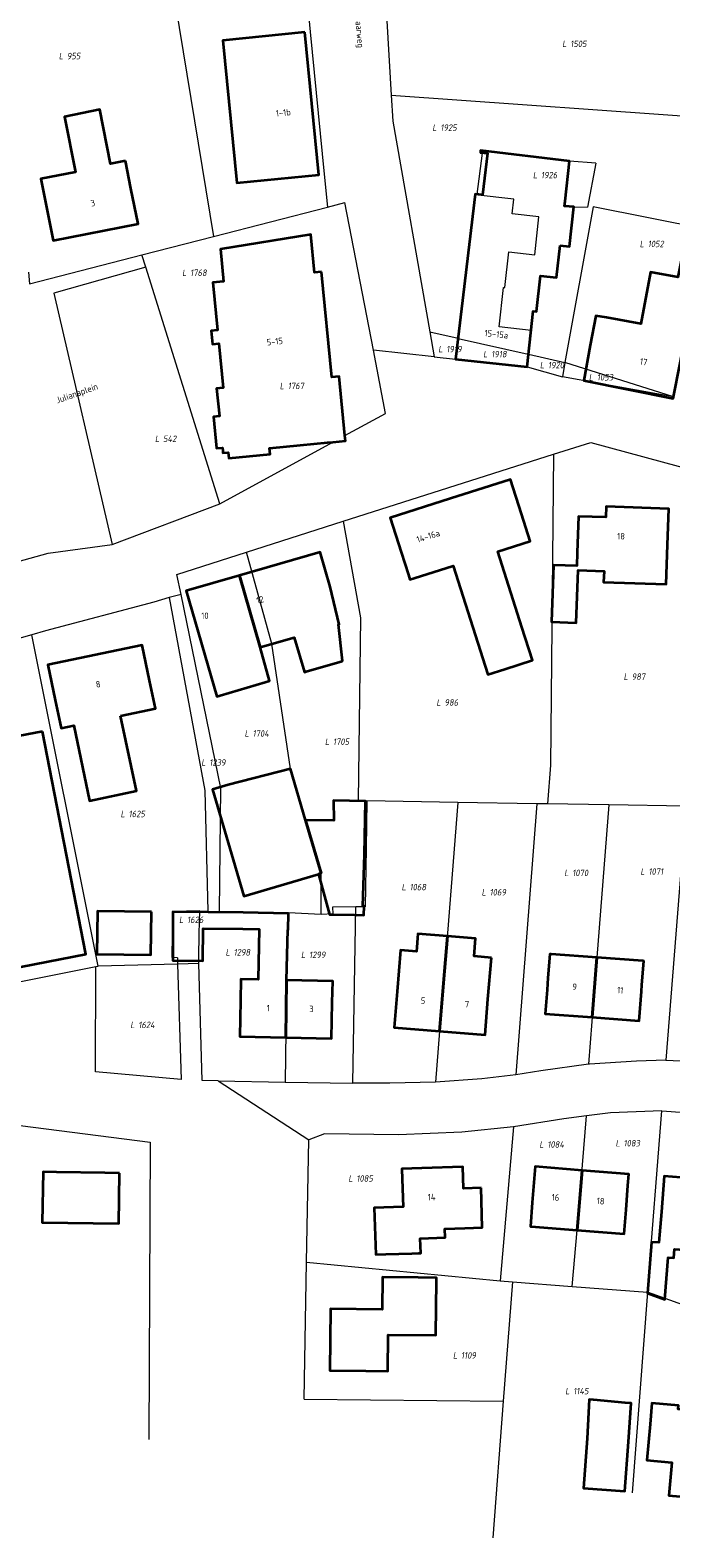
# Model space of a CAD drawing. Header units: metres. Extents: x 180383 to 183221, y 416441 to 418296.
# Tile 9 of 17: x 182188 to 182277, y 416767 to 416976. Entities that reach past the tile are written whole.
import ezdxf
from ezdxf.enums import TextEntityAlignment as Align
from ezdxf.lldxf.tags import DXFTag

# ---------------------------------------------------------------- set-up
doc = ezdxf.new("R2010")
doc.units = ezdxf.units.M
for name, color, linetype, lineweight in [('B-WE-KG-GRENS_PERCEEL-G', 150, 'KG-PERCEEL-SO', 18), ('B-WE-KG-GRENS_PERCEEL-S', 150, 'Continuous', 25), ('B-WE-OG-BEBOUWING-G', 7, 'Continuous', 35), ('B-WE-OG-BEBOUWING_HUISNUMMER-T18', 10, 'Continuous', 18), ('B-WE-OG-BEBOUWING_STRAATNAAM-T18', 10, 'Continuous', 18)]:
    doc.layers.add(name, color=color, linetype=linetype, lineweight=lineweight)
doc.styles.add('NLCS-ISO', font='NLCS-ISO.ttf')
doc.styles.add('NLCS-ISO-M500-T18', font='NLCS-ISO.ttf', dxfattribs={"height": 0.9})
tags = doc.linetypes.add('KG-PERCEEL-SO', pattern='A,5.5,-2,["P",Standard,S=1.8,R=0,X=-0.5,Y=-0.9],-2,5.5,-2,[5,NLCS.SHX,S=0.75,R=0,X=0,Y=0],-2', length=19).pattern_tags.tags
tags[6] = DXFTag(74, 10)

# ---------------------------------------------------------------- blocks, each defined once
blk = doc.blocks.new('SKG-PERCEELNUMMER-SO')
at = {"style": 'NLCS-ISO', "oblique": 10, "flags": 1}
for tag, p in [('GEMEENTECODE', (0, 2.55)), ('PERCEELGROOTTE', (0, -2.45))]:
    blk.add_attdef(tag, text='', height=1.8, dxfattribs=at).set_placement(p, align=Align.MIDDLE_CENTER)
at = {"style": 'NLCS-ISO', "oblique": 10}
blk.add_attdef('SECTIE', text='', height=1.8, dxfattribs=at).set_placement((-0.5, 0), align=Align.MIDDLE_RIGHT)
blk.add_attdef('PERCEELNUMMER', text='', height=1.8, dxfattribs=at).set_placement((0.5, 0), align=Align.MIDDLE_LEFT)

msp = doc.modelspace()

# ---------------------------------------------------------------- linework, layer by layer
at = {"layer": 'B-WE-KG-GRENS_PERCEEL-G', "flags": 128}
for points in [[(182237.852, 416983.256), (182236.963, 416983.286), (182237.9, 416967.352)], [(182226.189, 416980.492), (182226.611, 416976.161), (182228.565, 416956.368), (182229.018, 416951.781)], [(182207.921, 416979.835), (182213.211, 416947.715)], [(182237.9, 416967.352), (182238.114, 416963.712), (182243.24, 416934.45)], [(182237.9, 416967.352), (182284.778, 416964.022)], [(182250.259, 416959.302), (182250.501, 416959.268), (182249.8, 416953.599), (182249.572, 416953.623)], [(182250.3, 416959.67), (182250.259, 416959.302)], [(182266.327, 416957.89), (182262.652, 416958.18), (182250.3, 416959.67)], [(182266.327, 416957.89), (182265.171, 416951.761)], [(182249.555, 416953.487), (182249.572, 416953.623)], [(182254.92, 416952.894), (182249.555, 416953.487)], [(182254.695, 416950.856), (182254.92, 416952.894)], [(182213.211, 416947.715), (182229.018, 416951.781)], [(182229.018, 416951.781), (182231.458, 416952.409)], [(182235.404, 416931.913), (182231.458, 416952.409)], [(182258.402, 416950.446), (182254.695, 416950.856)], [(182257.335, 416934.652), (182257.63, 416937.341), (182258.08, 416937.29), (182258.62, 416942.241), (182260.86, 416941.992), (182261.356, 416946.472), (182262.64, 416946.337), (182263.247, 416951.819)], [(182281.558, 416948.743), (182265.931, 416951.837), (182262.023, 416930.186)], [(182263.247, 416951.819), (182265.171, 416951.761)], [(182257.819, 416945.178), (182258.402, 416950.446)], [(182203.246, 416945.152), (182213.211, 416947.715)], [(182215.306, 416916.896), (182215.228, 416917.707), (182214.506, 416917.636), (182214.434, 416918.359), (182213.623, 416918.28), (182213.196, 416922.647), (182214.003, 416922.727), (182213.628, 416926.595), (182214.524, 416926.681), (182213.923, 416932.823), (182213.027, 416932.734), (182212.845, 416934.586), (182213.742, 416934.673), (182213.092, 416941.312), (182214.585, 416941.459), (182214.15, 416945.94), (182226.708, 416947.971), (182227.224, 416942.695), (182228.219, 416942.792), (182229.651, 416928.162), (182230.646, 416928.26), (182231.45, 416920.047)], [(182187.466, 416942.73), (182187.606, 416941.129), (182203.246, 416945.152)], [(182203.783, 416943.435), (182203.246, 416945.152)], [(182253.663, 416940.617), (182254.211, 416945.577)], [(182254.211, 416945.577), (182257.819, 416945.178)], [(182203.783, 416943.435), (182191.014, 416939.838), (182199.124, 416904.887)], [(182214.062, 416910.554), (182203.783, 416943.435)], [(182252.862, 416935.142), (182253.464, 416940.639)], [(182253.464, 416940.639), (182253.663, 416940.617)], [(182243.24, 416934.45), (182243.844, 416931.002)], [(182243.24, 416934.45), (182247.165, 416933.559)], [(182257.335, 416934.652), (182252.862, 416935.142)], [(182231.45, 416920.047), (182237.095, 416923.13), (182235.404, 416931.913)], [(182243.844, 416931.002), (182235.404, 416931.913)], [(182246.82, 416930.678), (182247.165, 416933.559)], [(182247.165, 416933.559), (182247.197, 416933.552)], [(182247.197, 416933.552), (182256.918, 416931.345)], [(182243.844, 416931.002), (182246.82, 416930.678)], [(182246.82, 416930.678), (182256.78, 416929.592)], [(182256.78, 416929.592), (182256.971, 416931.333)], [(182256.918, 416931.345), (182256.971, 416931.333)], [(182256.971, 416931.333), (182262.023, 416930.186)], [(182262.023, 416930.186), (182261.668, 416928.218)], [(182277.124, 416925.415), (182262.023, 416930.186)], [(182256.78, 416929.592), (182261.668, 416928.218)], [(182277.124, 416925.415), (182261.668, 416928.218)], [(182231.45, 416920.047), (182231.523, 416919.303), (182229.773, 416919.132)], [(182214.062, 416910.554), (182229.773, 416919.132)], [(182229.773, 416919.132), (182220.988, 416918.271), (182221.067, 416917.46), (182215.306, 416916.896)], [(182231.215, 416908.163), (182260.442, 416917.456)], [(182260.442, 416917.456), (182259.997, 416874.252), (182259.592, 416868.856)], [(182260.442, 416917.456), (182265.607, 416919.098), (182280.49, 416915.026)], [(182199.124, 416904.887), (182214.062, 416910.554)], [(182217.753, 416903.833), (182231.215, 416908.163)], [(182231.215, 416908.163), (182233.603, 416894.733), (182233.285, 416869.285), (182234.515, 416869.262)], [(182143.026, 416893.396), (182159.113, 416895.914), (182177.138, 416900.064), (182190.205, 416903.677), (182199.124, 416904.887)], [(182208.679, 416897.937), (182208.096, 416900.727), (182217.753, 416903.833)], [(182228.151, 416853.506), (182228.166, 416859.217), (182223.895, 416873.706), (182221.29, 416891.091), (182217.753, 416903.833)], [(182207.009, 416897.554), (182204.88, 416896.885), (182189.839, 416892.885), (182187.958, 416892.353)], [(182208.679, 416897.937), (182207.009, 416897.554)], [(182207.009, 416897.554), (182211.991, 416870.702), (182212.424, 416853.952)], [(182214.045, 416853.918), (182214.206, 416871.028), (182208.679, 416897.937)], [(182187.958, 416892.353), (182173.75, 416888.333), (182159.194, 416885.441)], [(182196.842, 416847.919), (182187.958, 416892.353)], [(182234.515, 416869.262), (182234.394, 416862.724), (182234.267, 416854.534), (182232.987, 416854.532)], [(182247.161, 416869.057), (182234.515, 416869.262)], [(182247.161, 416869.057), (182245.304, 416845.601), (182244.616, 416837.271), (182244.053, 416830.205)], [(182258.13, 416868.88), (182247.161, 416869.057)], [(182258.13, 416868.88), (182255.179, 416831.203)], [(182259.592, 416868.856), (182258.13, 416868.88)], [(182268.128, 416868.718), (182259.592, 416868.856)], [(182268.128, 416868.718), (182266.441, 416847.506), (182265.299, 416832.684)], [(182278.817, 416868.545), (182268.128, 416868.718)], [(182278.114, 416859.522), (182276.029, 416833.224)], [(182232.987, 416854.532), (182229.747, 416854.527), (182229.757, 416853.576), (182228.151, 416853.506)], [(182232.538, 416830.061), (182232.987, 416854.532)], [(182208.177, 416847.462), (182207.453, 416847.494), (182207.556, 416853.914)], [(182211.274, 416853.976), (182207.556, 416853.914)], [(182211.168, 416846.667), (182211.148, 416847.446), (182211.192, 416850.842), (182211.274, 416853.976)], [(182211.274, 416853.976), (182212.424, 416853.952)], [(182212.424, 416853.952), (182214.045, 416853.918)], [(182223.591, 416853.71), (182214.045, 416853.918)], [(182223.591, 416853.71), (182223.552, 416851.367), (182223.339, 416844.365), (182223.125, 416830.197)], [(182228.151, 416853.506), (182223.591, 416853.71)], [(182152.731, 416841.241), (182178.026, 416846.228), (182178.738, 416842.648), (182196.834, 416846.242)], [(182196.769, 416831.621), (182196.834, 416846.242)], [(182196.834, 416846.242), (182197.164, 416846.308)], [(182197.164, 416846.308), (182196.842, 416847.919)], [(182208.203, 416846.591), (182197.164, 416846.308)], [(182208.177, 416847.462), (182208.203, 416846.591)], [(182211.168, 416846.667), (182208.203, 416846.591)], [(182208.203, 416846.591), (182208.68, 416830.574)], [(182213.823, 416830.389), (182211.593, 416830.435), (182211.168, 416846.667)], [(182130.817, 416819.483), (182132.215, 416819.173), (182132.652, 416820.784), (182133.502, 416824.366), (182134.223, 416827.693), (182134.627, 416829.21), (182135.576, 416830.675), (182136.773, 416831.546), (182138.286, 416831.702), (182184.495, 416824.412), (182204.408, 416821.847), (182204.181, 416780.512)], [(182208.68, 416830.574), (182196.769, 416831.621)], [(182265.299, 416832.684), (182258.678, 416831.743), (182255.179, 416831.203)], [(182276.029, 416833.224), (182271.961, 416833.089), (182265.422, 416832.701), (182265.299, 416832.684)], [(182276.029, 416833.224), (182279.068, 416833.1), (182282.852, 416832.774), (182285.373, 416832.415)], [(182213.823, 416830.389), (182223.125, 416830.197)], [(182213.823, 416830.389), (182226.418, 416822.184)], [(182223.125, 416830.197), (182232.538, 416830.061)], [(182244.053, 416830.205), (182237.705, 416830.026), (182232.538, 416830.061)], [(182255.179, 416831.203), (182250.469, 416830.668), (182244.053, 416830.205)], [(182265.041, 416825.487), (182261.87, 416825.076), (182254.888, 416823.955)], [(182263.032, 416801.802), (182263.739, 416809.624), (182265.041, 416825.487)], [(182275.475, 416826.186), (182268.363, 416825.917), (182265.041, 416825.487)], [(182273.491, 416800.994), (182275.475, 416826.186)], [(182275.475, 416826.186), (182282.523, 416825.68), (182286.429, 416825.124)], [(182254.888, 416823.955), (182247.702, 416823.248), (182238.903, 416822.882), (182228.609, 416823.005), (182226.418, 416822.184)], [(182254.888, 416823.955), (182253.035, 416802.575)], [(182226.118, 416805.153), (182226.418, 416822.184)], [(182225.807, 416786.149), (182226.118, 416805.153)], [(182226.118, 416805.153), (182253.035, 416802.575)], [(182253.035, 416802.575), (182254.74, 416802.443)], [(182254.74, 416802.443), (182253.459, 416785.842)], [(182254.74, 416802.443), (182263.032, 416801.802)], [(182263.032, 416801.802), (182273.491, 416800.994)], [(182273.491, 416800.994), (182271.348, 416773.133)], [(182283.955, 416797.259), (182273.491, 416800.994)], [(182225.807, 416786.149), (182253.459, 416785.842)], [(182253.459, 416785.842), (182251.994, 416766.859)]]:
    msp.add_lwpolyline(points, dxfattribs=at)
at = {"layer": 'B-WE-OG-BEBOUWING-G', "flags": 128}
for points in [[(182225.865, 416976.088), (182214.495, 416974.966), (182216.448, 416955.173), (182227.819, 416956.294)], [(182200.959, 416958.203), (182198.893, 416957.79), (182197.38, 416965.342), (182192.48, 416964.36), (182194.02, 416956.65), (182189.21, 416955.701), (182190.92, 416947.131), (182202.7, 416949.482), (182201.72, 416954.392)], [(182261.356, 416946.472), (182262.64, 416946.337), (182263.247, 416951.819), (182261.961, 416951.934), (182262.039, 416952.639), (182262.652, 416958.18), (182250.3, 416959.67), (182250.27, 416959.402), (182251.25, 416959.282), (182250.56, 416953.491), (182249.57, 416953.611), (182246.82, 416930.681), (182256.78, 416929.592), (182257.63, 416937.341), (182258.08, 416937.29), (182258.62, 416942.241), (182260.86, 416941.992)], [(182281.558, 416948.743), (182283.351, 416957.252), (182280.15, 416957.897), (182278.584, 416950.124), (182279.294, 416949.981), (182277.696, 416942.048), (182273.893, 416942.756), (182272.555, 416935.57), (182267.778, 416936.46), (182266.305, 416936.684), (182265.53, 416932.6), (182264.63, 416927.681), (182277.04, 416925.19), (182278.02, 416930.09), (182278.487, 416932.566), (182278.605, 416932.543), (182280.142, 416940.694), (182280.032, 416940.713)], [(182228.219, 416942.792), (182227.224, 416942.695), (182226.708, 416947.971), (182214.15, 416945.94), (182214.585, 416941.459), (182213.092, 416941.312), (182213.742, 416934.673), (182212.845, 416934.586), (182213.027, 416932.734), (182213.923, 416932.823), (182214.524, 416926.681), (182213.628, 416926.595), (182214.003, 416922.727), (182213.196, 416922.647), (182213.623, 416918.28), (182214.434, 416918.359), (182214.472, 416917.974), (182214.506, 416917.636), (182215.228, 416917.707), (182215.306, 416916.896), (182221.067, 416917.46), (182220.988, 416918.271), (182225.234, 416918.687), (182229.024, 416919.059), (182229.773, 416919.132), (182231.523, 416919.303), (182231.45, 416920.047), (182230.646, 416928.26), (182229.651, 416928.162)], [(182246.099, 416911.28), (182237.75, 416908.621), (182239.26, 416903.862), (182240.266, 416900.71), (182240.275, 416900.683), (182240.481, 416900.035), (182241.063, 416900.221), (182246.478, 416901.948), (182250.93, 416887.992), (182251.301, 416886.829), (182253.665, 416887.583), (182257.528, 416888.815), (182256.057, 416893.425), (182252.707, 416903.925), (182257.191, 416905.355), (182255.97, 416909.182), (182254.45, 416913.94)], [(182276.27, 416904.88), (182276.44, 416909.88), (182267.76, 416910.181), (182267.71, 416908.682), (182263.91, 416908.811), (182263.74, 416903.811), (182263.672, 416901.931), (182260.431, 416902.048), (182260.145, 416894.153), (182263.579, 416894.029), (182263.843, 416901.317), (182267.456, 416901.187), (182267.402, 416899.689), (182276.072, 416899.376)], [(182229.4, 416899.041), (182228.02, 416903.84), (182216.808, 416900.613), (182219.679, 416890.639), (182224.407, 416891.965), (182225.836, 416887.184), (182226.223, 416887.297), (182230.921, 416888.663), (182231.107, 416888.717), (182230.548, 416893.766), (182230.652, 416893.801)], [(182216.808, 416900.613), (182209.4, 416898.481), (182213.64, 416883.782), (182214.114, 416883.921), (182220.359, 416885.753), (182220.993, 416885.939), (182219.679, 416890.639)], [(182200.277, 416881.095), (182205.121, 416882.113), (182204.3, 416886.021), (182203.27, 416890.911), (182190.18, 416888.162), (182191.21, 416883.272), (182192.029, 416879.373), (182193.764, 416879.738), (182195.956, 416869.299), (182202.467, 416870.666)], [(182189.45, 416878.921), (182177.05, 416876.56), (182177.291, 416875.293), (182168.236, 416873.535), (182168.121, 416874.024), (182167.662, 416873.931), (182172.718, 416847.781), (182179.257, 416849.084), (182182.003, 416849.631), (182182.821, 416845.535), (182195.433, 416847.979)], [(182225.988, 416866.607), (182223.895, 416873.706), (182215.215, 416871.484), (182213.058, 416870.848), (182217.42, 416856.05), (182227.784, 416859.104), (182228.166, 416859.217)], [(182234.162, 416861.826), (182234.302, 416869.234), (182229.851, 416869.319), (182229.928, 416866.554), (182225.988, 416866.607), (182228.166, 416859.217), (182227.784, 416859.104), (182229.301, 416853.497), (182232.767, 416853.423), (182234.084, 416853.387), (182234.147, 416854.623), (182233.932, 416854.63)], [(182204.556, 416853.864), (182197.061, 416853.946), (182196.996, 416847.95), (182204.483, 416847.865)], [(182223.339, 416844.365), (182223.524, 416851.367), (182223.552, 416851.366), (182223.589, 416853.617), (182217.321, 416853.749), (182207.517, 416853.847), (182207.523, 416847.103), (182211.696, 416847.059), (182211.743, 416851.557), (182217.273, 416851.499), (182219.555, 416851.451), (182219.407, 416844.442), (182216.988, 416844.489), (182216.93, 416841.511), (182216.83, 416836.511), (182223.218, 416836.386)], [(182245.304, 416845.601), (182245.69, 416850.481), (182241.59, 416850.817), (182241.386, 416848.33), (182239.182, 416848.511), (182238.72, 416842.771), (182238.31, 416837.791), (182244.616, 416837.271)], [(182251.81, 416847.476), (182249.403, 416847.673), (182249.607, 416850.16), (182245.69, 416850.481), (182245.304, 416845.601), (182244.616, 416837.271), (182250.92, 416836.751), (182251.33, 416841.731)], [(182266.441, 416847.506), (182260.108, 416847.981), (182259.919, 416847.995), (182259.67, 416844.67), (182259.544, 416843.016), (182259.29, 416839.692), (182265.801, 416839.198)], [(182272.649, 416842.762), (182272.72, 416843.691), (182272.969, 416847.016), (182272.863, 416847.024), (182266.441, 416847.506), (182265.801, 416839.198), (182272.34, 416838.701)], [(182229.69, 416841.262), (182229.748, 416844.24), (182223.339, 416844.365), (182223.218, 416836.386), (182229.591, 416836.262)], [(182280.357, 416811.046), (182284.976, 416810.698), (182284.691, 416806.425), (182284.986, 416806.395), (182285.949, 416818.993), (182279.5, 416819.492), (182279.3, 416816.86), (182275.81, 416817.131), (182275.42, 416812.151), (182275.062, 416807.895), (182274.037, 416807.93), (182273.48, 416800.854), (182275.904, 416799.981), (182276.345, 416805.819), (182277.17, 416805.757), (182277.263, 416806.997), (182280.037, 416806.788)], [(182200.15, 416817.561), (182198.077, 416817.59), (182191.355, 416817.686), (182189.5, 416817.712), (182189.4, 416810.681), (182200.05, 416810.53)], [(182250.36, 416815.484), (182247.946, 416815.403), (182247.85, 416818.411), (182242.16, 416818.22), (182239.34, 416818.12), (182239.4, 416816.692), (182239.53, 416812.871), (182235.53, 416812.742), (182235.73, 416806.221), (182237.13, 416806.266), (182240.73, 416806.382), (182241.654, 416806.415), (182241.984, 416806.427), (182241.911, 416808.463), (182245.391, 416808.587), (182245.348, 416809.801), (182248.136, 416809.901), (182250.544, 416809.987)], [(182264.421, 416817.93), (182257.89, 416818.462), (182257.652, 416815.67), (182257.48, 416813.472), (182257.219, 416810.134), (182257.338, 416810.125), (182263.739, 416809.624)], [(182270.782, 416815.805), (182270.91, 416817.402), (182264.421, 416817.93), (182263.739, 416809.624), (182270.251, 416809.114), (182270.51, 416812.422)], [(182244.117, 416798.945), (182244.161, 416802.42), (182244.168, 416803), (182241.65, 416803.032), (182236.65, 416803.081), (182236.61, 416798.591), (182229.44, 416798.662), (182229.36, 416790.112), (182234.36, 416790.061), (182237.408, 416790.023), (182237.472, 416795.089), (182244.067, 416795.006)], [(182270.858, 416780.221), (182271.215, 416785.566), (182270.386, 416785.64), (182265.992, 416786.034), (182265.402, 416786.087), (182265.104, 416780.647), (182264.605, 416773.765), (182270.349, 416773.34)], [(182282.495, 416781.143), (182282.657, 416784.262), (182277.779, 416784.726), (182277.823, 416785.243), (182274.106, 416785.556), (182273.88, 416782.651), (182273.41, 416777.671), (182276.86, 416777.351), (182276.44, 416772.742), (182281.691, 416772.269)]]:
    msp.add_lwpolyline(points, close=True, dxfattribs=at)

# ---------------------------------------------------------------- block references
at = {"layer": 'B-WE-KG-GRENS_PERCEEL-S', "xscale": 0.5, "yscale": 0.5, "zscale": 0.5}
for p, values in [((182262.509, 416974.478), {'PERCEELNUMMER': '1505', 'SECTIE': 'L'}), ((182192.558, 416972.783), {'PERCEELNUMMER': '955', 'SECTIE': 'L'}), ((182244.463, 416962.837), {'PERCEELNUMMER': '1925', 'SECTIE': 'L'}), ((182258.437, 416956.241), {'PERCEELNUMMER': '1926', 'SECTIE': 'L'}), ((182273.283, 416946.673), {'PERCEELNUMMER': '1052', 'SECTIE': 'L'}), ((182209.696, 416942.674), {'PERCEELNUMMER': '1768', 'SECTIE': 'L'}), ((182245.285, 416932.059), {'PERCEELNUMMER': '1919', 'SECTIE': 'L'}), ((182251.525, 416931.357), {'PERCEELNUMMER': '1918', 'SECTIE': 'L'}), ((182259.406, 416929.826), {'PERCEELNUMMER': '1920', 'SECTIE': 'L'}), ((182266.215, 416928.145), {'PERCEELNUMMER': '1053', 'SECTIE': 'L'}), ((182223.26, 416926.94), {'PERCEELNUMMER': '1767', 'SECTIE': 'L'}), ((182205.922, 416919.596), {'PERCEELNUMMER': '542', 'SECTIE': 'L'}), ((182271.047, 416886.539), {'PERCEELNUMMER': '987', 'SECTIE': 'L'}), ((182245.031, 416882.95), {'PERCEELNUMMER': '986', 'SECTIE': 'L'}), ((182218.371, 416878.64), {'PERCEELNUMMER': '1704', 'SECTIE': 'L'}), ((182229.538, 416877.498), {'PERCEELNUMMER': '1705', 'SECTIE': 'L'}), ((182212.355, 416874.605), {'PERCEELNUMMER': '1239', 'SECTIE': 'L'}), ((182201.143, 416867.458), {'PERCEELNUMMER': '1625', 'SECTIE': 'L'}), ((182262.793, 416859.267), {'PERCEELNUMMER': '1070', 'SECTIE': 'L'}), ((182273.379, 416859.446), {'PERCEELNUMMER': '1071', 'SECTIE': 'L'}), ((182240.186, 416857.293), {'PERCEELNUMMER': '1068', 'SECTIE': 'L'}), ((182251.31, 416856.575), {'PERCEELNUMMER': '1069', 'SECTIE': 'L'}), ((182209.27, 416852.751), {'PERCEELNUMMER': '1626', 'SECTIE': 'L'}), ((182215.734, 416848.226), {'PERCEELNUMMER': '1298', 'SECTIE': 'L'}), ((182226.217, 416847.884), {'PERCEELNUMMER': '1299', 'SECTIE': 'L'}), ((182202.497, 416838.14), {'PERCEELNUMMER': '1624', 'SECTIE': 'L'}), ((182259.335, 416821.519), {'PERCEELNUMMER': '1084', 'SECTIE': 'L'}), ((182269.921, 416821.698), {'PERCEELNUMMER': '1083', 'SECTIE': 'L'}), ((182232.796, 416816.8), {'PERCEELNUMMER': '1085', 'SECTIE': 'L'}), ((182247.329, 416792.22), {'PERCEELNUMMER': '1109', 'SECTIE': 'L'}), ((182262.924, 416787.249), {'PERCEELNUMMER': '1145', 'SECTIE': 'L'})]:
    msp.add_blockref('SKG-PERCEELNUMMER-SO', p, dxfattribs=at).add_auto_attribs(values)

# ---------------------------------------------------------------- texts
at = {"layer": 'B-WE-OG-BEBOUWING_HUISNUMMER-T18', "style": 'NLCS-ISO-M500-T18'}
for s, rotation, p in [('1-1b', 5.4, (182222.884, 416964.917)), ('3', 11.3, (182196.421, 416952.358)), ('15-15a', 353.8, (182252.492, 416934.134)), ('5-15', 5.8, (182221.703, 416933.112)), ('17', 349.7, (182272.957, 416930.288)), ('14-16a', 17.6, (182243.018, 416906.049)), ('18', 358, (182269.821, 416906.058)), ('12', 16.1, (182219.658, 416897.218)), ('8', 11.9, (182197.157, 416885.488)), ('9', 355.6, (182263.37, 416843.444)), ('5', 355.3, (182242.304, 416841.525)), ('11', 355.6, (182269.712, 416842.962)), ('1', 358.9, (182220.801, 416840.484)), ('3', 358.9, (182226.793, 416840.367)), ('7', 355.3, (182248.41, 416841.022)), ('14', 1.9, (182243.495, 416814.212)), ('16', 355.4, (182260.71, 416814.169)), ('18', 355.4, (182266.989, 416813.658))]:
    msp.add_text(s, height=0.9, rotation=rotation, dxfattribs=at).set_placement(p, align=Align.MIDDLE)
msp.add_text('10', height=0.9, dxfattribs=at).set_placement((182212, 416895), align=Align.MIDDLE)
at = {"layer": 'B-WE-OG-BEBOUWING_STRAATNAAM-T18', "style": 'NLCS-ISO-M500-T18'}
for s, rotation, p in [('Schaarweg', 274.9, (182233.311, 416976.688)), ('Julianaplein', 19.4, (182194.247, 416925.801))]:
    msp.add_text(s, height=0.9, rotation=rotation, dxfattribs=at).set_placement(p, align=Align.MIDDLE)

doc.saveas('drawing.dxf')
